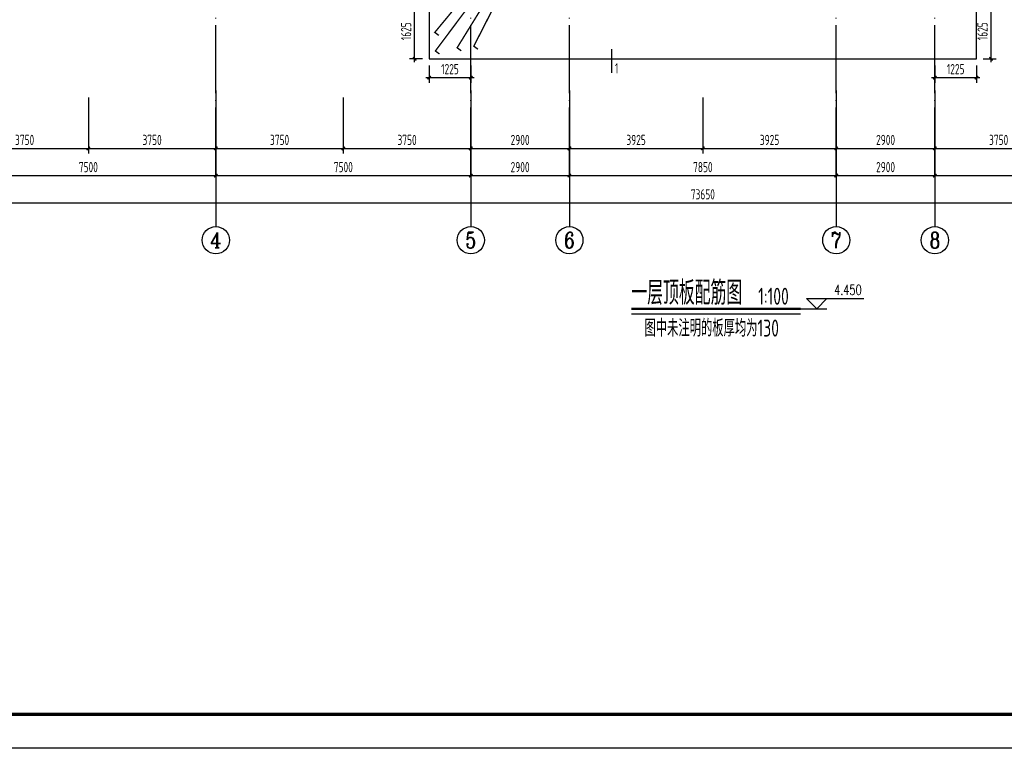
# Model space of a CAD drawing. Extents: x 545107 to 650924, y 150000 to 213805.
# Tile 2 of 15: x 574069 to 603030, y 150000 to 171429. Entities that reach past the tile are written whole.
import ezdxf
from ezdxf.enums import TextEntityAlignment as Align

# ---------------------------------------------------------------- set-up
doc = ezdxf.new("R2010")
doc.units = 0
doc.header["$LTSCALE"] = 1000
doc.linetypes.add('DASH', pattern=[0.35, 0.25, -0.1])
doc.linetypes.add('DOTE', pattern=[2.42, 2, -0.2, 0.02, -0.2])
doc.layers.get('0').update_dxf_attribs({"linetype": 'CONTINUOUS'})
doc.layers.get('Defpoints').update_dxf_attribs({"linetype": 'CONTINUOUS'})
doc.layers.add('A-ASIS', color=115, linetype='DASH', lineweight=0, plot=False)
for name, color, linetype in [('AXIS', 3, 'CONTINUOUS'), ('AXIS_TEXT', 7, 'CONTINUOUS'), ('H-图框', 4, 'CONTINUOUS'), ('PUB_TEXT', 7, 'CONTINUOUS'), ('S-DIM', 3, 'CONTINUOUS'), ('S-DIM_SYMB', 3, 'CONTINUOUS'), ('S-DOTE', 253, 'DOTE'), ('S-FLOOR', 191, 'CONTINUOUS'), ('S-PUB_DIM', 3, 'CONTINUOUS'), ('S-PUB_TITLE', 4, 'CONTINUOUS'), ('S-REIN', 1, 'CONTINUOUS'), ('S-TEXT', 7, 'CONTINUOUS')]:
    doc.layers.add(name, color=color, linetype=linetype)
doc.styles.add('_TCH_AXIS', font='COMPLEX', dxfattribs={"bigfont": 'GBCBIG'})
doc.styles.add('_TCH_DIM', font='SIMPLEX', dxfattribs={"bigfont": 'GBCBIG'})
doc.styles.add('COMPLEX', font='COMPLEX')
doc.styles.add('TSSD_DIMENSION_T3', font='tssdeng.shx', dxfattribs={"width": 0.7, "bigfont": 'Tssdchn.shx'})
doc.styles.add('TSSD_Rein', font='tssdeng.shx', dxfattribs={"width": 0.7, "bigfont": 'Tssdchn.shx'})
doc.dimstyles.new('_TCH_ARCH&&100', dxfattribs={"dimtxt": 300, "dimasz": 100, "dimexe": 150, "dimexo": 200, "dimgap": 100, "dimtad": 1, "dimdec": 0, "dimzin": 0, "dimdsep": 46, "dimtxsty": 'TSSD_DIMENSION_T3', "dimblk": 'ARCHTICK', "dimcen": 0.09, "dimdle": 100, "dimclrt": 7, "dimazin": 2, "dimtfac": 1, "dimtdec": 0, "dimtix": 1, "dimtmove": 2, "dimatfit": 3, "dimfxl": 100, "dimtolj": 1, "dimtzin": 0, "dimarcsym": 0})
doc.dimstyles.new('TSSD_100_100&&100', dxfattribs={"dimtxt": 300, "dimasz": 100, "dimexe": 150, "dimexo": 200, "dimgap": 100, "dimtad": 1, "dimdec": 0, "dimzin": 0, "dimdsep": 46, "dimtxsty": 'TSSD_DIMENSION_T3', "dimblk": 'ARCHTICK', "dimcen": 0, "dimdle": 100, "dimclrt": 7, "dimadec": 0, "dimazin": 0, "dimtfac": 1, "dimtdec": 0, "dimtix": 1, "dimtmove": 2, "dimatfit": 3, "dimfxl": 10000, "dimtolj": 1, "dimtzin": 0, "dimarcsym": 0})

# ---------------------------------------------------------------- blocks, each defined once
blk = doc.blocks.new('_AXISO')
blk.add_circle((0, 0), 0.5)
at = {"layer": 'AXIS_TEXT', "style": 'COMPLEX', "width": 1.041667}
blk.add_attdef('A', text='', height=0.56, dxfattribs=at).set_placement((-0.25, -0.28), (0.25, -0.28), align=Align.FIT)
blk = doc.blocks.new('_ArchTick')
at = {"color": 0, "linetype": 'ByBlock', "const_width": 0.4}
blk.add_lwpolyline([(-0.5, -0.5), (0.5, 0.5)], dxfattribs=at)
blk = doc.blocks.new('*D154')
at = {"layer": 'AXIS', "color": 0, "lineweight": -2, "transparency": 16777216}
for p, q in [((5800, 4550), (5800, 1300)), ((79450, 4550), (79450, 1300)), ((5700, 1450), (79550, 1450))]:
    blk.add_line(p, q, dxfattribs=at)
at = {"layer": 'Defpoints', "color": 0, "transparency": 16777216}
for p in [(5800, 4750), (79450, 4750), (79450, 1450)]:
    blk.add_point(p, dxfattribs=at)
at = {"layer": 'AXIS', "color": 0, "lineweight": -2, "transparency": 16777216, "xscale": 100, "yscale": 100, "zscale": 100, "rotation": 180}
blk.add_blockref('_ArchTick', (5800, 1450), dxfattribs=at)
at = {"layer": 'AXIS', "color": 0, "lineweight": -2, "transparency": 16777216, "xscale": 100, "yscale": 100, "zscale": 100}
blk.add_blockref('_ArchTick', (79450, 1450), dxfattribs=at)
at = {"layer": 'AXIS', "color": 7, "transparency": 16777216, "insert": (42625, 1700), "char_height": 300, "attachment_point": 5, "style": 'TSSD_DIMENSION_T3'}
blk.add_mtext('\\A1;73650', dxfattribs=at)
blk = doc.blocks.new('*D157')
at = {"layer": 'AXIS', "color": 0, "lineweight": -2, "transparency": 16777216}
for p, q in [((20800, 4550), (20800, 2100)), ((28300, 4550), (28300, 2100)), ((20700, 2250), (28400, 2250))]:
    blk.add_line(p, q, dxfattribs=at)
at = {"layer": 'Defpoints', "color": 0, "transparency": 16777216}
for p in [(20800, 4750), (28300, 4750), (28300, 2250)]:
    blk.add_point(p, dxfattribs=at)
at = {"layer": 'AXIS', "color": 0, "lineweight": -2, "transparency": 16777216, "xscale": 100, "yscale": 100, "zscale": 100, "rotation": 180}
blk.add_blockref('_ArchTick', (20800, 2250), dxfattribs=at)
at = {"layer": 'AXIS', "color": 0, "lineweight": -2, "transparency": 16777216, "xscale": 100, "yscale": 100, "zscale": 100}
blk.add_blockref('_ArchTick', (28300, 2250), dxfattribs=at)
at = {"layer": 'AXIS', "color": 7, "transparency": 16777216, "insert": (24550, 2500), "char_height": 300, "attachment_point": 5, "style": 'TSSD_DIMENSION_T3'}
blk.add_mtext('\\A1;7500', dxfattribs=at)
blk = doc.blocks.new('*D158')
at = {"layer": 'AXIS', "color": 0, "lineweight": -2, "transparency": 16777216}
for p, q in [((28300, 4550), (28300, 2100)), ((35800, 4550), (35800, 2100)), ((28200, 2250), (35900, 2250))]:
    blk.add_line(p, q, dxfattribs=at)
at = {"layer": 'Defpoints', "color": 0, "transparency": 16777216}
for p in [(28300, 4750), (35800, 4750), (35800, 2250)]:
    blk.add_point(p, dxfattribs=at)
at = {"layer": 'AXIS', "color": 0, "lineweight": -2, "transparency": 16777216, "xscale": 100, "yscale": 100, "zscale": 100, "rotation": 180}
blk.add_blockref('_ArchTick', (28300, 2250), dxfattribs=at)
at = {"layer": 'AXIS', "color": 0, "lineweight": -2, "transparency": 16777216, "xscale": 100, "yscale": 100, "zscale": 100}
blk.add_blockref('_ArchTick', (35800, 2250), dxfattribs=at)
at = {"layer": 'AXIS', "color": 7, "transparency": 16777216, "insert": (32050, 2500), "char_height": 300, "attachment_point": 5, "style": 'TSSD_DIMENSION_T3'}
blk.add_mtext('\\A1;7500', dxfattribs=at)
blk = doc.blocks.new('*D159')
at = {"layer": 'AXIS', "color": 0, "lineweight": -2, "transparency": 16777216}
for p, q in [((35800, 4550), (35800, 2100)), ((38700, 4550), (38700, 2100)), ((35700, 2250), (38800, 2250))]:
    blk.add_line(p, q, dxfattribs=at)
at = {"layer": 'Defpoints', "color": 0, "transparency": 16777216}
for p in [(35800, 4750), (38700, 4750), (38700, 2250)]:
    blk.add_point(p, dxfattribs=at)
at = {"layer": 'AXIS', "color": 0, "lineweight": -2, "transparency": 16777216, "xscale": 100, "yscale": 100, "zscale": 100, "rotation": 180}
blk.add_blockref('_ArchTick', (35800, 2250), dxfattribs=at)
at = {"layer": 'AXIS', "color": 0, "lineweight": -2, "transparency": 16777216, "xscale": 100, "yscale": 100, "zscale": 100}
blk.add_blockref('_ArchTick', (38700, 2250), dxfattribs=at)
at = {"layer": 'AXIS', "color": 7, "transparency": 16777216, "insert": (37250, 2500), "char_height": 300, "attachment_point": 5, "style": 'TSSD_DIMENSION_T3'}
blk.add_mtext('\\A1;2900', dxfattribs=at)
blk = doc.blocks.new('*D160')
at = {"layer": 'AXIS', "color": 0, "lineweight": -2, "transparency": 16777216}
for p, q in [((38700, 4550), (38700, 2100)), ((46550, 4550), (46550, 2100)), ((38600, 2250), (46650, 2250))]:
    blk.add_line(p, q, dxfattribs=at)
at = {"layer": 'Defpoints', "color": 0, "transparency": 16777216}
for p in [(38700, 4750), (46550, 4750), (46550, 2250)]:
    blk.add_point(p, dxfattribs=at)
at = {"layer": 'AXIS', "color": 0, "lineweight": -2, "transparency": 16777216, "xscale": 100, "yscale": 100, "zscale": 100, "rotation": 180}
blk.add_blockref('_ArchTick', (38700, 2250), dxfattribs=at)
at = {"layer": 'AXIS', "color": 0, "lineweight": -2, "transparency": 16777216, "xscale": 100, "yscale": 100, "zscale": 100}
blk.add_blockref('_ArchTick', (46550, 2250), dxfattribs=at)
at = {"layer": 'AXIS', "color": 7, "transparency": 16777216, "insert": (42625, 2500), "char_height": 300, "attachment_point": 5, "style": 'TSSD_DIMENSION_T3'}
blk.add_mtext('\\A1;7850', dxfattribs=at)
blk = doc.blocks.new('*D161')
at = {"layer": 'AXIS', "color": 0, "lineweight": -2, "transparency": 16777216}
for p, q in [((46550, 4550), (46550, 2100)), ((49450, 4550), (49450, 2100)), ((46450, 2250), (49550, 2250))]:
    blk.add_line(p, q, dxfattribs=at)
at = {"layer": 'Defpoints', "color": 0, "transparency": 16777216}
for p in [(46550, 4750), (49450, 4750), (49450, 2250)]:
    blk.add_point(p, dxfattribs=at)
at = {"layer": 'AXIS', "color": 0, "lineweight": -2, "transparency": 16777216, "xscale": 100, "yscale": 100, "zscale": 100, "rotation": 180}
blk.add_blockref('_ArchTick', (46550, 2250), dxfattribs=at)
at = {"layer": 'AXIS', "color": 0, "lineweight": -2, "transparency": 16777216, "xscale": 100, "yscale": 100, "zscale": 100}
blk.add_blockref('_ArchTick', (49450, 2250), dxfattribs=at)
at = {"layer": 'AXIS', "color": 7, "transparency": 16777216, "insert": (48000, 2500), "char_height": 300, "attachment_point": 5, "style": 'TSSD_DIMENSION_T3'}
blk.add_mtext('\\A1;2900', dxfattribs=at)
blk = doc.blocks.new('*D162')
at = {"layer": 'AXIS', "color": 0, "lineweight": -2, "transparency": 16777216}
for p, q in [((49450, 4550), (49450, 2100)), ((56950, 4550), (56950, 2100)), ((49350, 2250), (57050, 2250))]:
    blk.add_line(p, q, dxfattribs=at)
at = {"layer": 'Defpoints', "color": 0, "transparency": 16777216}
for p in [(49450, 4750), (56950, 4750), (56950, 2250)]:
    blk.add_point(p, dxfattribs=at)
at = {"layer": 'AXIS', "color": 0, "lineweight": -2, "transparency": 16777216, "xscale": 100, "yscale": 100, "zscale": 100, "rotation": 180}
blk.add_blockref('_ArchTick', (49450, 2250), dxfattribs=at)
at = {"layer": 'AXIS', "color": 0, "lineweight": -2, "transparency": 16777216, "xscale": 100, "yscale": 100, "zscale": 100}
blk.add_blockref('_ArchTick', (56950, 2250), dxfattribs=at)
at = {"layer": 'AXIS', "color": 7, "transparency": 16777216, "insert": (53200, 2500), "char_height": 300, "attachment_point": 5, "style": 'TSSD_DIMENSION_T3'}
blk.add_mtext('\\A1;7500', dxfattribs=at)
blk = doc.blocks.new('*D73')
at = {"layer": 'Defpoints', "color": 0, "linetype": 'ByBlock', "transparency": 16777216}
for p in [(602213, 171903), (602640, 171903), (602213, 170278)]:
    blk.add_point(p, dxfattribs=at)
at = {"layer": 'S-TEXT', "color": 0, "linetype": 'ByBlock', "lineweight": -2, "transparency": 16777216}
for p, q in [((602413, 171903), (602790, 171903)), ((602640, 170178), (602640, 172003)), ((602413, 170278), (602790, 170278))]:
    blk.add_line(p, q, dxfattribs=at)
at = {"layer": 'S-TEXT', "color": 0, "linetype": 'ByBlock', "lineweight": -2, "transparency": 16777216, "xscale": 100, "yscale": 100, "zscale": 100}
for p, rotation in [((602640, 171903), 90), ((602640, 170278), 270)]:
    blk.add_blockref('_ArchTick', p, dxfattribs=dict(at, rotation=rotation))
at = {"layer": 'S-TEXT', "color": 7, "linetype": 'ByBlock', "transparency": 16777216, "insert": (602390, 171090), "char_height": 300, "attachment_point": 5, "rotation": 90, "style": 'TSSD_DIMENSION_T3'}
blk.add_mtext('\\A1;1625', dxfattribs=at)
blk = doc.blocks.new('*D74')
at = {"layer": 'Defpoints', "color": 0, "linetype": 'ByBlock', "transparency": 16777216}
for p in [(600988, 170278), (602213, 170278), (602213, 169725)]:
    blk.add_point(p, dxfattribs=at)
at = {"layer": 'S-TEXT', "color": 0, "linetype": 'ByBlock', "lineweight": -2, "transparency": 16777216}
for p, q in [((600988, 170078), (600988, 169575)), ((602213, 170078), (602213, 169575)), ((600888, 169725), (602313, 169725))]:
    blk.add_line(p, q, dxfattribs=at)
at = {"layer": 'S-TEXT', "color": 0, "linetype": 'ByBlock', "lineweight": -2, "transparency": 16777216, "xscale": 100, "yscale": 100, "zscale": 100, "rotation": 180}
blk.add_blockref('_ArchTick', (600988, 169725), dxfattribs=at)
at = {"layer": 'S-TEXT', "color": 0, "linetype": 'ByBlock', "lineweight": -2, "transparency": 16777216, "xscale": 100, "yscale": 100, "zscale": 100}
blk.add_blockref('_ArchTick', (602213, 169725), dxfattribs=at)
at = {"layer": 'S-TEXT', "color": 7, "linetype": 'ByBlock', "transparency": 16777216, "insert": (601600, 169975), "char_height": 300, "attachment_point": 5, "style": 'TSSD_DIMENSION_T3'}
blk.add_mtext('\\A1;1225', dxfattribs=at)
blk = doc.blocks.new('*D75')
at = {"layer": 'Defpoints', "color": 0, "linetype": 'ByBlock', "transparency": 16777216}
for p in [(585685, 171903), (586113, 171903), (586113, 170278)]:
    blk.add_point(p, dxfattribs=at)
at = {"layer": 'S-TEXT', "color": 0, "linetype": 'ByBlock', "lineweight": -2, "transparency": 16777216}
for p, q in [((585913, 171903), (585535, 171903)), ((585685, 170178), (585685, 172003)), ((585913, 170278), (585535, 170278))]:
    blk.add_line(p, q, dxfattribs=at)
at = {"layer": 'S-TEXT', "color": 0, "linetype": 'ByBlock', "lineweight": -2, "transparency": 16777216, "xscale": 100, "yscale": 100, "zscale": 100}
for p, rotation in [((585685, 171903), 90), ((585685, 170278), 270)]:
    blk.add_blockref('_ArchTick', p, dxfattribs=dict(at, rotation=rotation))
at = {"layer": 'S-TEXT', "color": 7, "linetype": 'ByBlock', "transparency": 16777216, "insert": (585435, 171090), "char_height": 300, "attachment_point": 5, "rotation": 90, "style": 'TSSD_DIMENSION_T3'}
blk.add_mtext('\\A1;1625', dxfattribs=at)
blk = doc.blocks.new('*D76')
at = {"layer": 'Defpoints', "color": 0, "linetype": 'ByBlock', "transparency": 16777216}
for p in [(586113, 170278), (587338, 170278), (587338, 169725)]:
    blk.add_point(p, dxfattribs=at)
at = {"layer": 'S-TEXT', "color": 0, "linetype": 'ByBlock', "lineweight": -2, "transparency": 16777216}
for p, q in [((586113, 170078), (586113, 169575)), ((587338, 170078), (587338, 169575)), ((586013, 169725), (587438, 169725))]:
    blk.add_line(p, q, dxfattribs=at)
at = {"layer": 'S-TEXT', "color": 0, "linetype": 'ByBlock', "lineweight": -2, "transparency": 16777216, "xscale": 100, "yscale": 100, "zscale": 100, "rotation": 180}
blk.add_blockref('_ArchTick', (586113, 169725), dxfattribs=at)
at = {"layer": 'S-TEXT', "color": 0, "linetype": 'ByBlock', "lineweight": -2, "transparency": 16777216, "xscale": 100, "yscale": 100, "zscale": 100}
blk.add_blockref('_ArchTick', (587338, 169725), dxfattribs=at)
at = {"layer": 'S-TEXT', "color": 7, "linetype": 'ByBlock', "transparency": 16777216, "insert": (586725, 169975), "char_height": 300, "attachment_point": 5, "style": 'TSSD_DIMENSION_T3'}
blk.add_mtext('\\A1;1225', dxfattribs=at)
blk = doc.blocks.new('*D117')
at = {"layer": 'Defpoints', "color": 0, "transparency": 16777216}
for p in [(572338, 169343), (576088, 169343), (576088, 167643)]:
    blk.add_point(p, dxfattribs=at)
at = {"layer": 'S-PUB_DIM', "color": 0, "lineweight": -2, "transparency": 16777216}
for p, q in [((572338, 169143), (572338, 167493)), ((576088, 169143), (576088, 167493)), ((572238, 167643), (576188, 167643))]:
    blk.add_line(p, q, dxfattribs=at)
at = {"layer": 'S-PUB_DIM', "color": 0, "lineweight": -2, "transparency": 16777216, "xscale": 100, "yscale": 100, "zscale": 100, "rotation": 180}
blk.add_blockref('_ArchTick', (572338, 167643), dxfattribs=at)
at = {"layer": 'S-PUB_DIM', "color": 0, "lineweight": -2, "transparency": 16777216, "xscale": 100, "yscale": 100, "zscale": 100}
blk.add_blockref('_ArchTick', (576088, 167643), dxfattribs=at)
at = {"layer": 'S-PUB_DIM', "color": 7, "transparency": 16777216, "insert": (574213, 167893), "char_height": 300, "attachment_point": 5, "style": 'TSSD_DIMENSION_T3'}
blk.add_mtext('\\A1;3750', dxfattribs=at)
blk = doc.blocks.new('*D118')
at = {"layer": 'Defpoints', "color": 0, "transparency": 16777216}
for p in [(576088, 169343), (579838, 169343), (579838, 167643)]:
    blk.add_point(p, dxfattribs=at)
at = {"layer": 'S-PUB_DIM', "color": 0, "lineweight": -2, "transparency": 16777216}
for p, q in [((576088, 169143), (576088, 167493)), ((579838, 169143), (579838, 167493)), ((575988, 167643), (579938, 167643))]:
    blk.add_line(p, q, dxfattribs=at)
at = {"layer": 'S-PUB_DIM', "color": 0, "lineweight": -2, "transparency": 16777216, "xscale": 100, "yscale": 100, "zscale": 100, "rotation": 180}
blk.add_blockref('_ArchTick', (576088, 167643), dxfattribs=at)
at = {"layer": 'S-PUB_DIM', "color": 0, "lineweight": -2, "transparency": 16777216, "xscale": 100, "yscale": 100, "zscale": 100}
blk.add_blockref('_ArchTick', (579838, 167643), dxfattribs=at)
at = {"layer": 'S-PUB_DIM', "color": 7, "transparency": 16777216, "insert": (577963, 167893), "char_height": 300, "attachment_point": 5, "style": 'TSSD_DIMENSION_T3'}
blk.add_mtext('\\A1;3750', dxfattribs=at)
blk = doc.blocks.new('*D119')
at = {"layer": 'Defpoints', "color": 0, "transparency": 16777216}
for p in [(579838, 169343), (583588, 169343), (583588, 167643)]:
    blk.add_point(p, dxfattribs=at)
at = {"layer": 'S-PUB_DIM', "color": 0, "lineweight": -2, "transparency": 16777216}
for p, q in [((579838, 169143), (579838, 167493)), ((583588, 169143), (583588, 167493)), ((579738, 167643), (583688, 167643))]:
    blk.add_line(p, q, dxfattribs=at)
at = {"layer": 'S-PUB_DIM', "color": 0, "lineweight": -2, "transparency": 16777216, "xscale": 100, "yscale": 100, "zscale": 100, "rotation": 180}
blk.add_blockref('_ArchTick', (579838, 167643), dxfattribs=at)
at = {"layer": 'S-PUB_DIM', "color": 0, "lineweight": -2, "transparency": 16777216, "xscale": 100, "yscale": 100, "zscale": 100}
blk.add_blockref('_ArchTick', (583588, 167643), dxfattribs=at)
at = {"layer": 'S-PUB_DIM', "color": 7, "transparency": 16777216, "insert": (581713, 167893), "char_height": 300, "attachment_point": 5, "style": 'TSSD_DIMENSION_T3'}
blk.add_mtext('\\A1;3750', dxfattribs=at)
blk = doc.blocks.new('*D120')
at = {"layer": 'Defpoints', "color": 0, "transparency": 16777216}
for p in [(583588, 169343), (587338, 169343), (587338, 167643)]:
    blk.add_point(p, dxfattribs=at)
at = {"layer": 'S-PUB_DIM', "color": 0, "lineweight": -2, "transparency": 16777216}
for p, q in [((583588, 169143), (583588, 167493)), ((587338, 169143), (587338, 167493)), ((583488, 167643), (587438, 167643))]:
    blk.add_line(p, q, dxfattribs=at)
at = {"layer": 'S-PUB_DIM', "color": 0, "lineweight": -2, "transparency": 16777216, "xscale": 100, "yscale": 100, "zscale": 100, "rotation": 180}
blk.add_blockref('_ArchTick', (583588, 167643), dxfattribs=at)
at = {"layer": 'S-PUB_DIM', "color": 0, "lineweight": -2, "transparency": 16777216, "xscale": 100, "yscale": 100, "zscale": 100}
blk.add_blockref('_ArchTick', (587338, 167643), dxfattribs=at)
at = {"layer": 'S-PUB_DIM', "color": 7, "transparency": 16777216, "insert": (585463, 167893), "char_height": 300, "attachment_point": 5, "style": 'TSSD_DIMENSION_T3'}
blk.add_mtext('\\A1;3750', dxfattribs=at)
blk = doc.blocks.new('*D121')
at = {"layer": 'Defpoints', "color": 0, "transparency": 16777216}
for p in [(587338, 169343), (590238, 169343), (590238, 167643)]:
    blk.add_point(p, dxfattribs=at)
at = {"layer": 'S-PUB_DIM', "color": 0, "lineweight": -2, "transparency": 16777216}
for p, q in [((587338, 169143), (587338, 167493)), ((590238, 169143), (590238, 167493)), ((587238, 167643), (590338, 167643))]:
    blk.add_line(p, q, dxfattribs=at)
at = {"layer": 'S-PUB_DIM', "color": 0, "lineweight": -2, "transparency": 16777216, "xscale": 100, "yscale": 100, "zscale": 100, "rotation": 180}
blk.add_blockref('_ArchTick', (587338, 167643), dxfattribs=at)
at = {"layer": 'S-PUB_DIM', "color": 0, "lineweight": -2, "transparency": 16777216, "xscale": 100, "yscale": 100, "zscale": 100}
blk.add_blockref('_ArchTick', (590238, 167643), dxfattribs=at)
at = {"layer": 'S-PUB_DIM', "color": 7, "transparency": 16777216, "insert": (588788, 167893), "char_height": 300, "attachment_point": 5, "style": 'TSSD_DIMENSION_T3'}
blk.add_mtext('\\A1;2900', dxfattribs=at)
blk = doc.blocks.new('*D122')
at = {"layer": 'Defpoints', "color": 0, "transparency": 16777216}
for p in [(590238, 169343), (594163, 169343), (594163, 167643)]:
    blk.add_point(p, dxfattribs=at)
at = {"layer": 'S-PUB_DIM', "color": 0, "lineweight": -2, "transparency": 16777216}
for p, q in [((590238, 169143), (590238, 167493)), ((594163, 169143), (594163, 167493)), ((590138, 167643), (594263, 167643))]:
    blk.add_line(p, q, dxfattribs=at)
at = {"layer": 'S-PUB_DIM', "color": 0, "lineweight": -2, "transparency": 16777216, "xscale": 100, "yscale": 100, "zscale": 100, "rotation": 180}
blk.add_blockref('_ArchTick', (590238, 167643), dxfattribs=at)
at = {"layer": 'S-PUB_DIM', "color": 0, "lineweight": -2, "transparency": 16777216, "xscale": 100, "yscale": 100, "zscale": 100}
blk.add_blockref('_ArchTick', (594163, 167643), dxfattribs=at)
at = {"layer": 'S-PUB_DIM', "color": 7, "transparency": 16777216, "insert": (592200, 167893), "char_height": 300, "attachment_point": 5, "style": 'TSSD_DIMENSION_T3'}
blk.add_mtext('\\A1;3925', dxfattribs=at)
blk = doc.blocks.new('*D123')
at = {"layer": 'Defpoints', "color": 0, "transparency": 16777216}
for p in [(594163, 169343), (598088, 169343), (598088, 167643)]:
    blk.add_point(p, dxfattribs=at)
at = {"layer": 'S-PUB_DIM', "color": 0, "lineweight": -2, "transparency": 16777216}
for p, q in [((594163, 169143), (594163, 167493)), ((598088, 169143), (598088, 167493)), ((594063, 167643), (598188, 167643))]:
    blk.add_line(p, q, dxfattribs=at)
at = {"layer": 'S-PUB_DIM', "color": 0, "lineweight": -2, "transparency": 16777216, "xscale": 100, "yscale": 100, "zscale": 100, "rotation": 180}
blk.add_blockref('_ArchTick', (594163, 167643), dxfattribs=at)
at = {"layer": 'S-PUB_DIM', "color": 0, "lineweight": -2, "transparency": 16777216, "xscale": 100, "yscale": 100, "zscale": 100}
blk.add_blockref('_ArchTick', (598088, 167643), dxfattribs=at)
at = {"layer": 'S-PUB_DIM', "color": 7, "transparency": 16777216, "insert": (596125, 167893), "char_height": 300, "attachment_point": 5, "style": 'TSSD_DIMENSION_T3'}
blk.add_mtext('\\A1;3925', dxfattribs=at)
blk = doc.blocks.new('*D124')
at = {"layer": 'Defpoints', "color": 0, "transparency": 16777216}
for p in [(598088, 169343), (600988, 169343), (600988, 167643)]:
    blk.add_point(p, dxfattribs=at)
at = {"layer": 'S-PUB_DIM', "color": 0, "lineweight": -2, "transparency": 16777216}
for p, q in [((598088, 169143), (598088, 167493)), ((600988, 169143), (600988, 167493)), ((597988, 167643), (601088, 167643))]:
    blk.add_line(p, q, dxfattribs=at)
at = {"layer": 'S-PUB_DIM', "color": 0, "lineweight": -2, "transparency": 16777216, "xscale": 100, "yscale": 100, "zscale": 100, "rotation": 180}
blk.add_blockref('_ArchTick', (598088, 167643), dxfattribs=at)
at = {"layer": 'S-PUB_DIM', "color": 0, "lineweight": -2, "transparency": 16777216, "xscale": 100, "yscale": 100, "zscale": 100}
blk.add_blockref('_ArchTick', (600988, 167643), dxfattribs=at)
at = {"layer": 'S-PUB_DIM', "color": 7, "transparency": 16777216, "insert": (599538, 167893), "char_height": 300, "attachment_point": 5, "style": 'TSSD_DIMENSION_T3'}
blk.add_mtext('\\A1;2900', dxfattribs=at)
blk = doc.blocks.new('*D125')
at = {"layer": 'Defpoints', "color": 0, "transparency": 16777216}
for p in [(600988, 169343), (604738, 169343), (604738, 167643)]:
    blk.add_point(p, dxfattribs=at)
at = {"layer": 'S-PUB_DIM', "color": 0, "lineweight": -2, "transparency": 16777216}
for p, q in [((600988, 169143), (600988, 167493)), ((604738, 169143), (604738, 167493)), ((600888, 167643), (604838, 167643))]:
    blk.add_line(p, q, dxfattribs=at)
at = {"layer": 'S-PUB_DIM', "color": 0, "lineweight": -2, "transparency": 16777216, "xscale": 100, "yscale": 100, "zscale": 100, "rotation": 180}
blk.add_blockref('_ArchTick', (600988, 167643), dxfattribs=at)
at = {"layer": 'S-PUB_DIM', "color": 0, "lineweight": -2, "transparency": 16777216, "xscale": 100, "yscale": 100, "zscale": 100}
blk.add_blockref('_ArchTick', (604738, 167643), dxfattribs=at)
at = {"layer": 'S-PUB_DIM', "color": 7, "transparency": 16777216, "insert": (602863, 167893), "char_height": 300, "attachment_point": 5, "style": 'TSSD_DIMENSION_T3'}
blk.add_mtext('\\A1;3750', dxfattribs=at)
blk = doc.blocks.new('A$C338D70EA')
at = {"layer": 'A-ASIS'}
for points in [[(83750, 1450), (1500, 1450), (1500, 37189.7), (83750, 37189.7)], [(82950, 2250), (2300, 2250), (2300, 36389.7), (82950, 36389.7)], [(82150, 3050), (3100, 3050), (3100, 35589.7), (82150, 35589.7)]]:
    blk.add_lwpolyline(points, close=True, dxfattribs=at)
at = {"layer": 'AXIS'}
for p, q in [((28300, 4750), (28300, 750)), ((35800, 4750), (35800, 750)), ((38700, 4750), (38700, 750)), ((46550, 4750), (46550, 750)), ((49450, 4750), (49450, 750))]:
    blk.add_line(p, q, dxfattribs=at)
at = {"layer": 'S-DOTE', "linetype": 'DOTE'}
for p, q in [((28300, 2250), (28300, 34114.7)), ((35800, 2250), (35800, 34114.7)), ((38700, 2250), (38700, 34114.7)), ((46550, 2250), (46550, 34114.7)), ((49450, 2250), (49450, 34114.7))]:
    blk.add_line(p, q, dxfattribs=at)
at = {"layer": 'AXIS'}
ref = blk.add_blockref('_AXISO', (28300, 350), dxfattribs=dict(at, xscale=800, yscale=800, zscale=800))
ref.add_attrib('A', '4', dxfattribs={"layer": 'AXIS_TEXT', "height": 445.4, "style": '_TCH_AXIS'}).set_placement((28130.3, 127.3), (28469.7, 127.3), align=Align.FIT)
ref = blk.add_blockref('_AXISO', (35800, 350), dxfattribs=dict(at, xscale=800, yscale=800, zscale=800))
ref.add_attrib('A', '5', dxfattribs={"layer": 'AXIS_TEXT', "height": 465.9, "style": '_TCH_AXIS'}).set_placement((35644.7, 117), (35955.3, 117), align=Align.FIT)
ref = blk.add_blockref('_AXISO', (38700, 350), dxfattribs=dict(at, xscale=800, yscale=800, zscale=800))
ref.add_attrib('A', '6', dxfattribs={"layer": 'AXIS_TEXT', "height": 465.9, "style": '_TCH_AXIS'}).set_placement((38544.7, 117), (38855.3, 117), align=Align.FIT)
ref = blk.add_blockref('_AXISO', (46550, 350), dxfattribs=dict(at, xscale=800, yscale=800, zscale=800))
ref.add_attrib('A', '7', dxfattribs={"layer": 'AXIS_TEXT', "height": 465.9, "style": '_TCH_AXIS'}).set_placement((46394.7, 117), (46705.3, 117), align=Align.FIT)
ref = blk.add_blockref('_AXISO', (49450, 350), dxfattribs=dict(at, xscale=800, yscale=800, zscale=800))
ref.add_attrib('A', '8', dxfattribs={"layer": 'AXIS_TEXT', "height": 465.9, "style": '_TCH_AXIS'}).set_placement((49294.7, 117), (49605.3, 117), align=Align.FIT)
for p1, p2, distance, picture, middle in [((5800, 4750), (79450, 4750), -3300, '*D154', (42625, 1700)), ((20800, 4750), (28300, 4750), -2500, '*D157', (24550, 2500)), ((28300, 4750), (35800, 4750), -2500, '*D158', (32050, 2500)), ((35800, 4750), (38700, 4750), -2500, '*D159', (37250, 2500)), ((38700, 4750), (46550, 4750), -2500, '*D160', (42625, 2500)), ((46550, 4750), (49450, 4750), -2500, '*D161', (48000, 2500)), ((49450, 4750), (56950, 4750), -2500, '*D162', (53200, 2500))]:
    dim = blk.add_aligned_dim(p1=p1, p2=p2, distance=distance, dimstyle='_TCH_ARCH&&100', dxfattribs=at)
    dim.commit()
    dim.dimension.update_dxf_attribs({"geometry": picture, "text_midpoint": middle})

msp = doc.modelspace()

# ---------------------------------------------------------------- linework, layer by layer
at = {"layer": 'H-图框', "color": 3}
msp.add_lwpolyline([(545107, 150000), (545107, 209400), (650232, 209400), (650232, 150000)], close=True, dxfattribs=at)
at = {"layer": 'S-DIM', "linetype": 'ByBlock'}
for p, q in [((597514.7, 162928.2), (597214.7, 163228.2)), ((597214.7, 163228.2), (598894.7, 163228.2)), ((597514.7, 162928.2), (597814.7, 163228.2)), ((596814.7, 162928.2), (597814.7, 162928.2))]:
    msp.add_line(p, q, dxfattribs=at)
at = {"layer": 'S-DIM_SYMB', "const_width": 70}
msp.add_lwpolyline([(592061.2, 162921.8), (597035.8, 162921.8)], dxfattribs=at)
at = {"layer": 'S-DIM_SYMB'}
msp.add_lwpolyline([(592061.2, 162781.8), (597035.8, 162781.8)], dxfattribs=at)
at = {"layer": 'S-FLOOR'}
msp.add_lwpolyline([(586112.6, 178778), (586112.6, 170278), (602212.6, 170278), (602212.6, 178778)], dxfattribs=at)
at = {"layer": 'S-PUB_TITLE', "linetype": 'ByBlock', "const_width": 100}
msp.add_lwpolyline([(547607, 151000), (547607, 208400), (649232, 208400), (649232, 151000)], close=True, dxfattribs=at)
at = {"layer": 'S-REIN', "const_width": 40}
for points in [[(586398.3, 170965.6), (586278.2, 171055.3), (588618.2, 173880.1), (588738.4, 173790.3)], [(586416, 170419), (586295.9, 170508.8), (588783.5, 173839.7), (588903.6, 173749.9)], [(587055.6, 170514.2), (586935.4, 170603.9), (588840.5, 173685), (588960.7, 173595.2)], [(587546.1, 170560.7), (587425.9, 170650.4), (588906.2, 173546.7), (589026.4, 173456.9)], [(591482.8, 170567), (591482.8, 169862.9)]]:
    msp.add_lwpolyline(points, dxfattribs=at)

# ---------------------------------------------------------------- block references
at = {"layer": 'S-TEXT', "linetype": 'ByBlock'}
msp.add_blockref('A$C338D70EA', (551537.6, 164593.5), dxfattribs=at)

# ---------------------------------------------------------------- texts
at = {"layer": 'PUB_TEXT', "color": 6, "style": 'TSSD_Rein', "width": 0.7}
for s, height, p in [('一层顶板配筋图', 700, (592061.2, 163045.2)), ('1:100', 500, (595791.6, 163045.2))]:
    msp.add_text(s, height=height, dxfattribs=at).set_placement(p)
at = {"layer": 'PUB_TEXT', "color": 7, "linetype": 'ByBlock', "style": '_TCH_DIM', "width": 0.705882}
msp.add_text('4.450', height=297.5, dxfattribs=at).set_placement((598024.7, 163333.2))
at = {"layer": 'S-TEXT', "style": 'TSSD_Rein', "width": 0.7}
msp.add_text('1', height=300, dxfattribs=at).set_placement((591578.3, 169851.4))
at = {"layer": 'S-TEXT', "ltscale": 99, "style": 'TSSD_Rein', "width": 0.7}
msp.add_text('图中未注明的板厚均为130', height=500, dxfattribs=at).set_placement((592446.5, 162108.9))

# ---------------------------------------------------------------- dimensions: what is measured, and where the dimension line sits
at = {"layer": 'S-PUB_DIM'}
for p1, p2, picture, middle in [((572337.6, 169343.5), (576087.6, 169343.5), '*D117', (574212.6, 167893.5)), ((576087.6, 169343.5), (579837.6, 169343.5), '*D118', (577962.6, 167893.5)), ((579837.6, 169343.5), (583587.6, 169343.5), '*D119', (581712.6, 167893.5)), ((583587.6, 169343.5), (587337.6, 169343.5), '*D120', (585462.6, 167893.5)), ((587337.6, 169343.5), (590237.6, 169343.5), '*D121', (588787.6, 167893.5)), ((590237.6, 169343.5), (594162.6, 169343.5), '*D122', (592200.1, 167893.5)), ((594162.6, 169343.5), (598087.6, 169343.5), '*D123', (596125.1, 167893.5)), ((598087.6, 169343.5), (600987.6, 169343.5), '*D124', (599537.6, 167893.5)), ((600987.6, 169343.5), (604737.6, 169343.5), '*D125', (602862.6, 167893.5))]:
    dim = msp.add_aligned_dim(p1=p1, p2=p2, distance=-1700, dimstyle='TSSD_100_100&&100', dxfattribs=at)
    dim.commit()
    dim.dimension.update_dxf_attribs({"geometry": picture, "text_midpoint": middle})
at = {"layer": 'S-TEXT', "color": 3, "linetype": 'ByBlock'}
for p1, p2, distance, picture, middle in [((586112.6, 170278), (586112.6, 171903), 427.3, '*D75', (585435.3, 171090.5)), ((602212.6, 170278), (602212.6, 171903), -427.3, '*D73', (602389.9, 171090.5)), ((586112.6, 170278), (587337.6, 170278), -552.8, '*D76', (586725.1, 169975.1)), ((600987.6, 170278), (602212.6, 170278), -552.8, '*D74', (601600.1, 169975.1))]:
    dim = msp.add_aligned_dim(p1=p1, p2=p2, distance=distance, dimstyle='_TCH_ARCH&&100', dxfattribs=at)
    dim.commit()
    dim.dimension.update_dxf_attribs({"geometry": picture, "text_midpoint": middle})

doc.saveas('drawing.dxf')
